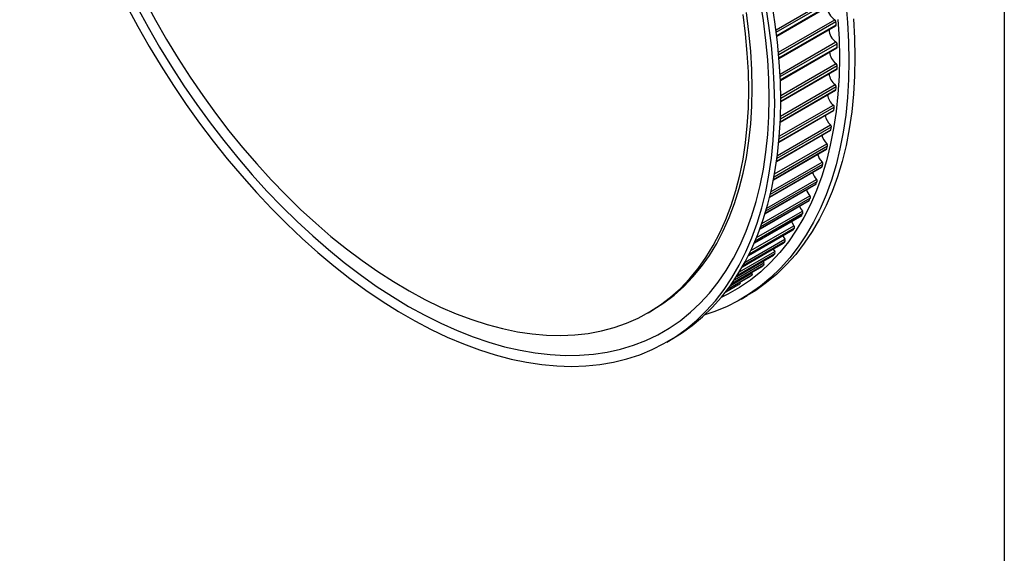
# Model space of a CAD drawing. Header units: millimetres. Extents: x 19 to 819, y 19 to 629.
# Tile 7 of 8: x 635 to 819, y 374 to 473. Entities that reach past the tile are written whole.
import ezdxf

# ---------------------------------------------------------------- set-up
doc = ezdxf.new("R2010")
doc.units = ezdxf.units.MM
doc.header["$LTSCALE"] = 3
doc.layers.add('DIMENSIONS', color=140, linetype='Continuous', lineweight=25)
doc.layers.add('TEXT', color=140, linetype='Continuous', lineweight=25)
doc.styles.add('SLDTEXTSTYLE0', font='TXT', dxfattribs={"width": 0.7})
doc.dimstyles.new('SLDDIMSTYLE0', dxfattribs={"dimtxt": 6.474023, "dimasz": 9.906, "dimexe": 0, "dimexo": 0.0625, "dimgap": 1.618506, "dimtad": 0, "dimtih": 1, "dimtoh": 1, "dimrnd": 1e-09, "dimzin": 4, "dimdsep": 46, "dimtxsty": 'SLDTEXTSTYLE0', "dimsah": 1, "dimcen": 0, "dimadec": 0, "dimazin": 1, "dimtfac": 1, "dimtofl": 0, "dimtmove": 0, "dimatfit": 3, "dimfxl": 0, "dimfrac": 2, "dimtolj": 1, "dimtzin": 12, "dimarcsym": 0})

# ---------------------------------------------------------------- blocks, each defined once
blk = doc.blocks.new('_D')
at = {"layer": 'DIMENSIONS'}
for p, q in [((524.36, 402.67), (522.18, 402.67)), ((522.18, 402.67), (522.18, 392.38)), ((543.59, 402.67), (545.77, 402.67)), ((545.77, 402.67), (545.77, 392.38)), ((579.47, 393.27), (562.8, 393.27)), ((613.66, 346.82), (579.47, 393.27)), ((522.18, 392.38), (524.36, 392.38)), ((545.77, 392.38), (543.59, 392.38))]:
    blk.add_line(p, q, dxfattribs=at)
blk.add_solid([(613.66, 346.82), (609.02, 355.7), (606.56, 353.9)], dxfattribs=at)
at = {"layer": 'DIMENSIONS', "char_height": 6.35, "attachment_point": 1, "style": 'SLDTEXTSTYLE0'}
for s, insert in [('%%c', (516.78, 412.3)), ('191.0', (526.55, 412.3)), ('7.52', (524.36, 400.56)), ('PITCH DIA.', (509.92, 388.83))]:
    blk.add_mtext(s, dxfattribs=dict(at, insert=insert))

msp = doc.modelspace()

# ---------------------------------------------------------------- linework, layer by layer
for p, q in [((776.391, 471.578), (787.007, 477.707)), ((776.448, 471.133), (787.238, 477.362)), ((776.523, 470.514), (787.305, 476.738)), ((776.538, 470.388), (787.245, 476.569)), ((776.854, 467.374), (787.398, 473.461)), ((776.894, 466.918), (787.619, 473.109)), ((776.945, 466.312), (787.659, 472.497)), ((776.954, 466.196), (787.597, 472.341)), ((777.145, 463.264), (787.605, 469.303)), ((777.168, 462.797), (787.816, 468.944)), ((777.194, 462.205), (787.83, 468.345)), ((777.198, 462.101), (787.767, 468.202)), ((777.267, 459.261), (787.63, 465.243)), ((777.27, 458.782), (787.83, 464.878)), ((777.27, 458.113), (787.754, 464.165)), ((777.271, 458.208), (787.816, 464.295)), ((777.221, 455.376), (787.471, 461.294)), ((777.175, 454.246), (787.557, 460.24)), ((777.179, 454.331), (787.619, 460.358)), ((777.203, 454.887), (787.659, 460.924)), ((777.01, 451.624), (787.129, 457.465)), ((776.915, 450.513), (787.178, 456.438)), ((776.922, 450.588), (787.238, 456.544)), ((776.969, 451.124), (787.305, 457.091)), ((776.641, 448.015), (786.605, 453.768)), ((776.495, 446.926), (786.617, 452.769)), ((776.504, 446.992), (786.675, 452.863)), ((776.575, 447.505), (786.769, 453.39)), ((776.119, 444.565), (785.901, 450.212)), ((775.922, 443.498), (785.876, 449.244)), ((775.933, 443.555), (785.932, 449.327)), ((776.025, 444.044), (786.051, 449.832)), ((775.33, 440.755), (785.155, 446.426)), ((775.455, 441.286), (785.018, 446.807)), ((775.206, 440.243), (784.956, 445.872)), ((775.218, 440.291), (785.009, 445.944)), ((774.358, 437.176), (783.861, 442.662)), ((774.371, 437.216), (783.911, 442.724)), ((774.502, 437.652), (784.081, 443.182)), ((774.659, 438.194), (783.958, 443.562)), ((773.396, 434.314), (782.593, 439.623)), ((773.408, 434.346), (782.639, 439.675)), ((773.555, 434.751), (782.835, 440.108)), ((773.749, 435.305), (782.726, 440.487)), ((772.512, 432.071), (781.418, 437.213)), ((772.747, 432.639), (781.323, 437.589)), ((772.342, 431.675), (781.156, 436.764)), ((772.353, 431.701), (781.197, 436.807)), ((771.228, 429.285), (779.554, 434.091)), ((771.238, 429.304), (779.59, 434.126)), ((771.403, 429.637), (779.834, 434.504)), ((771.682, 430.218), (779.755, 434.878)), ((770.098, 427.173), (777.791, 431.614)), ((770.106, 427.187), (777.822, 431.641)), ((770.27, 427.476), (778.089, 431.99)), ((770.597, 428.072), (778.024, 432.359)), ((769.549, 426.237), (776.137, 430.041)), ((775.868, 430.504), (776.137, 430.041)), ((768.613, 424.762), (774.098, 427.929)), ((769.015, 425.379), (775.872, 429.338)), ((769.02, 425.388), (775.897, 429.357)), ((769.172, 425.628), (776.186, 429.677)), ((773.93, 428.216), (774.098, 427.929)), ((775.897, 429.357), (775.872, 429.338)), ((767.884, 423.703), (771.912, 426.029)), ((768.061, 423.955), (773.803, 427.269)), ((768.065, 423.96), (773.82, 427.282)), ((768.192, 424.142), (774.132, 427.571)), ((771.847, 426.14), (771.912, 426.029)), ((773.82, 427.282), (773.803, 427.269)), ((767.343, 422.963), (771.588, 425.414)), ((767.344, 422.965), (771.599, 425.421)), ((767.43, 423.08), (771.931, 425.679)), ((771.599, 425.421), (771.588, 425.414)), ((766.964, 422.467), (769.237, 423.779)), ((766.964, 422.467), (769.234, 423.777)), ((766.964, 422.466), (767.118, 422.555)), ((766.995, 422.507), (769.59, 424.004)), ((767.125, 422.559), (767.118, 422.555)), ((769.237, 423.779), (769.234, 423.777)), ((769.853, 421.128), (770.984, 421.781)), ((752.435, 418.578), (753.072, 418.946)), ((755.943, 413.098), (757.074, 413.751))]:
    msp.add_line(p, q)
at = {"flags": 128}
for points in [[(654.822, 476.002), (656.856, 472.203), (658.989, 468.453), (661.216, 464.761), (663.533, 461.132), (665.936, 457.575), (668.42, 454.096), (670.979, 450.703), (673.61, 447.401), (676.306, 444.197), (679.062, 441.097), (681.874, 438.108), (684.735, 435.235), (687.64, 432.484), (690.584, 429.861), (693.56, 427.37), (696.562, 425.017), (699.586, 422.805), (702.624, 420.74), (705.671, 418.825), (708.722, 417.064), (711.769, 415.46), (714.808, 414.018), (717.831, 412.738), (720.834, 411.625), (723.81, 410.68), (726.753, 409.905), (729.658, 409.302), (732.519, 408.871), (735.331, 408.614), (738.088, 408.531), (740.784, 408.622), (743.414, 408.887), (745.974, 409.326), (748.457, 409.937), (750.86, 410.72), (753.177, 411.673), (755.404, 412.794), (757.537, 414.08), (759.572, 415.531), (761.504, 417.141), (763.329, 418.909), (765.045, 420.831), (766.647, 422.904), (768.133, 425.122), (769.5, 427.482), (770.745, 429.979), (771.865, 432.608), (772.859, 435.365), (773.724, 438.243), (774.459, 441.237), (775.063, 444.342), (775.533, 447.551), (775.87, 450.857), (776.072, 454.255), (776.14, 457.737)], [(658.178, 477.054), (660.154, 473.383), (662.228, 469.762), (664.397, 466.199), (666.655, 462.702), (668.998, 459.278), (671.42, 455.934), (673.918, 452.677), (676.484, 449.514), (679.115, 446.452), (681.804, 443.497), (684.547, 440.655), (687.336, 437.932), (690.166, 435.335), (693.032, 432.868), (695.927, 430.537), (698.845, 428.346), (701.78, 426.301), (704.726, 424.405), (707.677, 422.662), (710.626, 421.077), (713.567, 419.652), (716.495, 418.391), (719.402, 417.296), (722.283, 416.369), (725.132, 415.613), (727.943, 415.028), (730.709, 414.617), (733.425, 414.38), (736.086, 414.317), (738.686, 414.43), (741.218, 414.716), (743.679, 415.177), (746.062, 415.81), (748.363, 416.615), (750.577, 417.59), (752.699, 418.732), (754.725, 420.04), (756.651, 421.511), (758.471, 423.141), (760.184, 424.928), (761.784, 426.867), (763.27, 428.954), (764.636, 431.185), (765.882, 433.555), (767.003, 436.059), (767.998, 438.693), (768.865, 441.45), (769.601, 444.324), (770.206, 447.31), (770.678, 450.402), (771.015, 453.592), (771.218, 456.875), (771.286, 460.242)], [(789.443, 476.655), (789.78, 472.959), (789.982, 469.328), (790.05, 465.768), (789.982, 462.285), (789.78, 458.887), (789.443, 455.581), (788.973, 452.372), (788.369, 449.268), (787.634, 446.273), (786.769, 443.395), (785.775, 440.639), (784.655, 438.009), (783.41, 435.512), (782.043, 433.152), (780.557, 430.934), (778.955, 428.862), (777.239, 426.94), (775.414, 425.171), (773.482, 423.561), (771.447, 422.111), (769.314, 420.824), (767.087, 419.703), (764.77, 418.75), (763.043, 418.167)], [(775.104, 458.773), (775.036, 462.31), (774.832, 465.92), (774.493, 469.593), (774.019, 473.323), (773.411, 477.102)], [(776.14, 457.737), (776.072, 461.298), (775.87, 464.929), (775.533, 468.625), (775.063, 472.376), (774.459, 476.178)], [(777.271, 458.391), (777.203, 461.951), (777.001, 465.582), (776.664, 469.278), (776.194, 473.03), (775.591, 476.831)], [(656.722, 475.808), (658.766, 472.044), (660.909, 468.333), (663.146, 464.681), (665.472, 461.095), (667.883, 457.583), (670.374, 454.152), (672.94, 450.809), (675.576, 447.561), (678.276, 444.413), (681.035, 441.373), (683.848, 438.447), (686.708, 435.64), (689.61, 432.958), (692.549, 430.406), (695.518, 427.99), (698.511, 425.715), (701.522, 423.585), (704.546, 421.604), (707.576, 419.776), (710.605, 418.106), (713.629, 416.596), (716.64, 415.249), (719.633, 414.069), (722.602, 413.057), (725.541, 412.216), (728.443, 411.546), (731.303, 411.051), (734.116, 410.73), (736.875, 410.585), (739.575, 410.615), (742.211, 410.82), (744.777, 411.2), (747.268, 411.755), (749.679, 412.483), (752.005, 413.383), (754.242, 414.453), (756.385, 415.69), (758.43, 417.093), (760.372, 418.658), (762.207, 420.383), (763.933, 422.263), (765.546, 424.295), (767.041, 426.475), (768.417, 428.799), (769.67, 431.262), (770.798, 433.858), (771.799, 436.584), (772.671, 439.432), (773.411, 442.398), (774.019, 445.475), (774.493, 448.658), (774.832, 451.94), (775.036, 455.313), (775.104, 458.773)], [(771.286, 460.242), (771.218, 463.688), (771.015, 467.204), (770.678, 470.784), (770.206, 474.42)], [(771.922, 460.61), (771.855, 464.055), (771.652, 467.572), (771.314, 471.152), (770.843, 474.788)], [(787.985, 473.512), (788.188, 469.903), (788.256, 466.365), (788.188, 462.906), (787.985, 459.532), (787.645, 456.251), (787.171, 453.068), (786.563, 449.99), (785.823, 447.025), (784.951, 444.176), (783.95, 441.451), (782.822, 438.854), (781.569, 436.392), (780.193, 434.068), (778.698, 431.888), (777.085, 429.855), (775.36, 427.975), (773.524, 426.251), (771.582, 424.686), (769.537, 423.283), (767.394, 422.045), (766.11, 421.405)], [(790.911, 473.613), (791.113, 469.981), (791.181, 466.421), (791.113, 462.938), (790.911, 459.54), (790.574, 456.234), (790.104, 453.025), (789.501, 449.921), (788.766, 446.926), (787.9, 444.048), (786.907, 441.292), (785.786, 438.662), (784.541, 436.165), (783.175, 433.805), (781.689, 431.587), (780.086, 429.515), (778.37, 427.593), (776.545, 425.825), (774.613, 424.214), (772.579, 422.764), (770.984, 421.781)], [(753.072, 418.946), (753.336, 419.1), (755.362, 420.408), (757.287, 421.878), (759.108, 423.509), (760.82, 425.295), (762.421, 427.234), (763.906, 429.321), (765.273, 431.552), (766.518, 433.922), (767.64, 436.427), (768.635, 439.06), (769.501, 441.817), (770.238, 444.692), (770.843, 447.678), (771.314, 450.769), (771.652, 453.96), (771.855, 457.242), (771.922, 460.61)], [(757.074, 413.751), (758.669, 414.734), (760.703, 416.184), (762.635, 417.794), (764.46, 419.563), (766.176, 421.485), (767.778, 423.557), (769.265, 425.775), (770.631, 428.135), (771.876, 430.632), (772.996, 433.262), (773.99, 436.018), (774.855, 438.896), (775.591, 441.891), (776.194, 444.995), (776.664, 448.204), (777.001, 451.51), (777.203, 454.908), (777.271, 458.391)], [(780.764, 438.567), (780.979, 438.087), (781.323, 437.589)], [(779.29, 435.686), (779.425, 435.388), (779.755, 434.878)], [(781.197, 436.807), (781.176, 436.779), (781.156, 436.764)], [(779.59, 434.126), (779.567, 434.1), (779.554, 434.091)], [(777.657, 432.996), (777.709, 432.88), (778.024, 432.359)], [(777.822, 431.641), (777.797, 431.618), (777.791, 431.614)], [(769.619, 424.277), (769.631, 424.243), (769.643, 424.191), (769.647, 424.142), (769.644, 424.097), (769.633, 424.058), (769.614, 424.027), (769.59, 424.004)]]:
    msp.add_lwpolyline(points, dxfattribs=at)
for centre, radius, start, end in [((788.691, 475.756), 2.635, 177.21759, 240.6084), ((787.159, 473.066), 0.462, 5.35384, 58.90773), ((787.507, 472.467), 0.155, 305.78233, 11.14871), ((687.652, 466.246), 100.203, 3.57638, 3.92711), ((789.073, 471.623), 2.745, 180.3062, 237.67487), ((787.354, 468.914), 0.463, 3.69317, 57.10021), ((694.81, 466.562), 93.036, 1.098, 1.46652), ((789.198, 467.542), 2.782, 182.43753, 235.70189), ((787.684, 468.324), 0.148, 304.65303, 8.36555), ((787.367, 464.862), 0.463, 1.93347, 55.39463), ((701.835, 466.562), 86.012, 358.48957, 358.87789), ((789.134, 463.564), 2.815, 184.52683, 233.77457), ((787.669, 464.285), 0.147, 305.14414, 3.84728), ((787.199, 460.923), 0.46, 0.06814, 53.78492), ((788.939, 459.733), 2.901, 187.06813, 231.39928), ((787.479, 460.356), 0.14, 304.0451, 0.80396), ((708.628, 466.246), 79.21, 355.73681, 356.14706), ((786.851, 457.106), 0.454, 358.08953, 52.26594), ((788.506, 455.997), 2.93, 189.0863, 229.55158), ((787.106, 456.549), 0.133, 303.0592, 357.53267), ((715.103, 465.625), 72.705, 352.82483, 353.25919), ((786.323, 453.422), 0.446, 355.98885, 50.83343), ((786.549, 452.876), 0.127, 302.20187, 354.01928), ((721.18, 464.721), 66.56, 349.73841, 350.19911), ((787.887, 452.397), 2.953, 191.07953, 227.73376), ((785.617, 449.88), 0.436, 353.75616, 49.4839), ((787.126, 448.965), 3.017, 193.31164, 225.68251), ((785.809, 449.35), 0.125, 302.24533, 349.49399), ((726.791, 463.566), 60.831, 346.46252, 346.95172), ((731.881, 462.204), 55.561, 342.98299, 343.50265), ((784.735, 446.49), 0.425, 351.38029, 48.21457), ((786.148, 445.669), 3.039, 195.28594, 223.89511), ((784.894, 445.973), 0.119, 301.51416, 345.63575), ((783.802, 442.76), 0.114, 300.93205, 341.52568), ((736.41, 460.685), 50.783, 339.28746, 339.83923), ((783.678, 443.261), 0.411, 348.8488, 47.0232), ((784.991, 442.536), 3.055, 197.24701, 222.12763), ((782.537, 439.718), 0.11, 300.50038, 337.16854), ((740.35, 459.066), 46.522, 335.36673, 335.95169), ((782.451, 440.203), 0.396, 346.14803, 45.90797), ((743.691, 457.412), 42.794, 331.21622, 331.83468), ((781.055, 437.322), 0.379, 343.2631, 44.86725), ((746.436, 455.791), 39.605, 326.83779, 327.48901), ((779.494, 434.627), 0.362, 340.17806, 43.8993), ((748.603, 454.272), 36.958, 322.24144, 322.9234), ((777.773, 432.125), 0.344, 336.87612, 43.00192), ((775.896, 429.823), 0.325, 333.34004, 42.17187), ((773.868, 427.726), 0.306, 329.55266, 41.40417), ((750.224, 452.926), 34.85, 317.44687, 318.15606), ((771.694, 425.841), 0.288, 325.49776, 40.69125), ((751.346, 451.822), 33.276, 312.4842, 313.21558), ((752.025, 451.028), 32.231, 307.39376, 308.14087), ((752.329, 450.604), 31.709, 302.22447, 302.97975)]:
    msp.add_arc(centre, radius, start, end)
at = {"layer": 'TEXT'}
msp.add_line((819.15, 628.65), (819.15, 19.05), dxfattribs=at)

# ---------------------------------------------------------------- dimensions: what is measured, and where the dimension line sits
at = {"layer": 'DIMENSIONS'}
dim = msp.add_diameter_dim_2p(p1=(726.903, 193.034), p2=(613.663, 346.824), text='<>\\PPITCH DIA.', dimstyle='SLDDIMSTYLE0', dxfattribs=at)
dim.commit()
dim.dimension.update_dxf_attribs({"geometry": '_D', "text_midpoint": (533.976, 396.612), "dimtype": 163})

doc.saveas('drawing.dxf')
